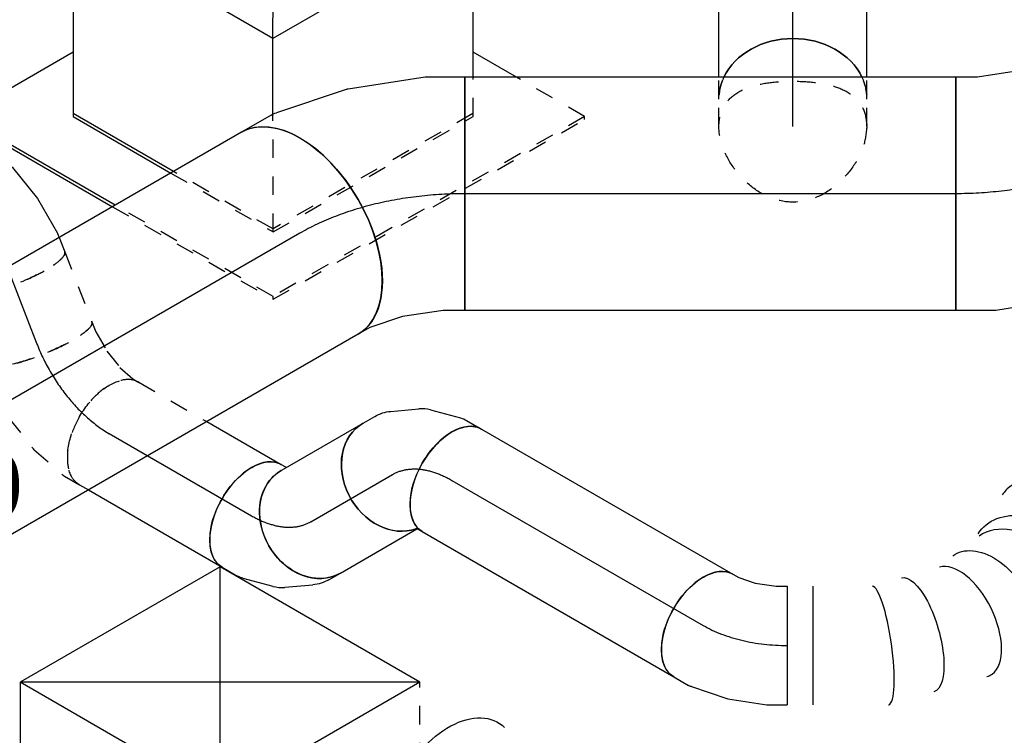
# Model space of a CAD drawing. Extents: x -238422 to 258194, y -34825 to 126331.
# Tile 145 of 239: x -32164 to -30834, y 27663 to 28629. Entities that reach past the tile are written whole.
import ezdxf
from ezdxf.enums import TextEntityAlignment as Align

# ---------------------------------------------------------------- set-up
doc = ezdxf.new("R2010")
doc.units = 0
doc.header["$LTSCALE"] = 50
doc.linetypes.add('CENTER2', pattern=[28.575, 19.05, -3.175, 3.175, -3.175])
doc.linetypes.add('STREEPJES', pattern=[0.1, 0.05, -0.05])
doc.layers.get('0').update_dxf_attribs({"linetype": 'CONTINUOUS'})
for name, color, linetype in [('WL570---_RETOUR', 112, 'CONTINUOUS'), ('WL570---_RETOUR_RST', 2, 'CONTINUOUS'), ('WL570---_RETOUR_RST_HL', 1, 'CONTINUOUS'), ('WL570---_TOEVOER', 3, 'CONTINUOUS'), ('WL570---_TOEVOER_HL', 8, 'CONTINUOUS'), ('WL570---_TOEVOER_RST', 2, 'CONTINUOUS'), ('WL570---_TOEVOER_RST_HL', 1, 'CONTINUOUS'), ('WM570---_RETOUR_PR', 1, 'CONTINUOUS'), ('WM570---_RETOUR_RST_PR', 1, 'CONTINUOUS'), ('WM570---_TOEVOER_PR', 1, 'CONTINUOUS'), ('WM570---_TOEVOER_RST_PR', 1, 'CONTINUOUS')]:
    doc.layers.add(name, color=color, linetype=linetype)
doc.styles.add('BURO-018', font='ARIAL.TTF', dxfattribs={"height": 90})

# ---------------------------------------------------------------- blocks, each defined once
blk = doc.blocks.new('*U928')
at = {"color": 0, "ltscale": 10}
for p, q in [((0, 157.5, 7404), (674.2, 157.5, 7404)), ((0, -157.5, 7404), (674.2, -157.5, 7404))]:
    blk.add_line(p, q, dxfattribs=at)
at = {"color": 0, "ltscale": 10, "extrusion": (4.80741e-17, -2.77556e-17, -1)}
blk.add_ellipse((0, 0, 7404), major_axis=(0, -157.5), ratio=0.57735, start_param=0, end_param=3.141593, dxfattribs=at)
at = {"color": 0, "ltscale": 10}
for start_param, end_param in [(3.141593, 6.283185), (2.925932, 3.141593), (0, 0.215661)]:
    blk.add_ellipse((674.2, 0, 7404), major_axis=(0, -157.5), ratio=0.57735, start_param=start_param, end_param=end_param, dxfattribs=at)
at = {"layer": 'WL570---_TOEVOER_HL', "linetype": 'CENTER2'}
blk.add_line((0, 0, 7404), (674.2, 0, 7404), dxfattribs=at)
at = {"layer": 'WM570---_TOEVOER_PR', "color": 1, "style": 'BURO-018'}
blk.add_attdef('POSNR', text='', height=90, dxfattribs=at).set_placement((0, 0), align=Align.MIDDLE)
blk = doc.blocks.new('*U929')
at = {"color": 0, "ltscale": 10}
for p, q in [((-2, 180.7, 7479.3), (13.5, 189.7, 7479.3)), ((-46.1, 166, 7479.3), (-2, 180.7, 7479.3)), ((-101.1, 157.5, 7479.3), (-46.1, 166, 7479.3)), ((-130.5, 157.5, 7479.3), (-101.1, 157.5, 7479.3)), ((-130.5, -157.5, 7479.3), (-130.5, 157.5, 7479.3)), ((131.3, -106, 7479.3), (171, -83.1, 7479.3)), ((29.6, -140.8, 7479.3), (124.1, -109.3, 7479.3)), ((-76.8, -157.5, 7479.3), (27, -141.4, 7479.3)), ((-130.5, -157.5, 7479.3), (-77.1, -157.5, 7479.3)), ((-76.8, -157.5, 7479.3), (-77.1, -157.5, 7479.3))]:
    blk.add_line(p, q, dxfattribs=at)
for centre, major_axis, ratio, start_param, end_param in [((92.3, 53.3, 7479.3), (78.7, -136.4), 0.57735, 3.141593, 6.283185), ((-8.9, 12.4, 7479.3), (-37.2, 153.6), 0.313149, 3.11519, 3.167995)]:
    blk.add_ellipse(centre, major_axis=major_axis, ratio=ratio, start_param=start_param, end_param=end_param, dxfattribs=at)
at = {"color": 0, "ltscale": 10, "extrusion": (0, 0, -1)}
blk.add_ellipse((62.9, 36.3, 7479.3), major_axis=(64.9, -144.2), ratio=0.497511, start_param=6.232846, end_param=6.333525, dxfattribs=at)
at = {"layer": 'WL570---_TOEVOER_HL', "linetype": 'CENTER2'}
blk.add_ellipse((-130.5, 181.9, 7479.3), major_axis=(-315.1, 0), ratio=0.57735, start_param=1.570796, end_param=2.356194, dxfattribs=at)
at = {"layer": 'WM570---_TOEVOER_PR', "color": 1, "style": 'BURO-018'}
blk.add_attdef('POSNR', text='', height=90, dxfattribs=at).set_placement((0, 0), align=Align.MIDDLE)
blk = doc.blocks.new('*U930')
at = {"color": 0, "ltscale": 10}
for p, q in [((-106.6, 157.5, 7479.3), (-60.7, 157.5, 7479.3)), ((-52.8, 156.7, 7479.3), (44.8, 136.7, 7479.3)), ((47.3, 136, 7479.3), (145.2, 98, 7479.3)), ((145.2, 98, 7479.3), (145.5, 97.9, 7479.3)), ((145.5, 97.9, 7479.3), (191.8, 71.1, 7479.3)), ((191.8, 71.1, 7479.3), (34.3, -201.6, 7479.3)), ((-106.6, -157.5, 7479.3), (-88.6, -157.5, 7479.3)), ((-88.6, -157.5, 7479.3), (-43.1, -166.8, 7479.3)), ((-43.1, -166.8, 7479.3), (8.8, -187, 7479.3)), ((8.8, -187, 7479.3), (34.3, -201.6, 7479.3))]:
    blk.add_line(p, q, dxfattribs=at)
at = {"color": 0, "ltscale": 10, "extrusion": (4.90704e-17, 1.63965e-16, -1)}
for centre, major_axis, ratio, start_param, end_param in [((-106.6, 0, 7479.3), (0, -157.5), 0.57735, 0, 3.141593), ((-72.7, 0, 7479.3), (15.9, 157.3), 0.497511, 6.232846, 6.333525)]:
    blk.add_ellipse(centre, major_axis=major_axis, ratio=ratio, start_param=start_param, end_param=end_param, dxfattribs=at)
at = {"color": 0, "ltscale": 10}
blk.add_ellipse((1.5, -15.2, 7479.3), major_axis=(-44.6, -151.6), ratio=0.313149, start_param=3.11519, end_param=3.167995, dxfattribs=at)
at = {"layer": 'WL570---_TOEVOER_HL', "linetype": 'CENTER2', "extrusion": (4.90704e-17, 1.63965e-16, -1)}
blk.add_ellipse((22.1, -222.8, 7479.3), major_axis=(-272.8, 157.5), ratio=0.57735, start_param=0.785398, end_param=1.570796, dxfattribs=at)
at = {"layer": 'WM570---_TOEVOER_PR', "color": 1, "style": 'BURO-018'}
blk.add_attdef('POSNR', text='', height=90, dxfattribs=at).set_placement((0, 0), align=Align.MIDDLE)
blk = doc.blocks.new('*U933')
at = {"color": 0, "ltscale": 10, "extrusion": (-6.93889e-17, -2.4037e-17, -1)}
for centre, major_axis, ratio, start_param, end_param in [((64, 225, 5948), (-86.6, -50), 0.57735, 0, 2.934057), ((73.6, 208.3, 5948), (-79.3, -61.8), 0.648289, 6.19304, 9.143122), ((196.1, 199.3, 5948), (47.3, -88.1), 0.772329, 0.978724, 3.141593), ((124.2, 174, 5948), (-17.2, -99.4), 0.800264, 0.604754, 2.925412), ((252.9, 184.2, 5948), (92.8, 38.5), 0.646887, 3.226552, 6.368145), ((263, 81.9, 5948), (-96.1, 30.4), 0.803023, 0.17544, 3.317032), ((200.5, 14.5, 5948), (42.6, -91.2), 0.750739, 3.273893, 6.415485), ((0, 0, 5948), (0, 100), 0.57735, 0, 3.141593), ((28.6, 0, 5948), (0, 100), 0.57735, 0, 3.141593), ((85.7, 0, 5948), (0, 100), 0.57735, 0, 3.141593)]:
    blk.add_ellipse(centre, major_axis=major_axis, ratio=ratio, start_param=start_param, end_param=end_param, dxfattribs=at)
at = {"color": 0, "ltscale": 10}
for centre, major_axis, ratio, start_param, end_param in [((97.5, 185.2, 5948), (55.6, 84.1), 0.752135, 0.308929, 3.00089), ((151.7, 175.5, 5948), (27.3, -97.1), 0.792319, 3.315752, 5.354921), ((267.4, 130.3, 5948), (100.3, 8.7), 0.750739, 0.1323, 3.009293), ((267.4, 130.3, 5948), (100.3, 8.7), 0.750739, 6.150885, 6.415485), ((240.2, 42.4, 5948), (-74.4, 68.1), 0.803023, 3.317032, 6.107746), ((97.5, 185.2, 5948), (55.6, 84.1), 0.752135, 3.00089, 3.169684), ((146.6, 0, 5948), (13.1, -99.6), 0.646887, 0.084959, 3.056633), ((240.2, 42.4, 5948), (-74.4, 68.1), 0.803023, 2.966153, 3.317032), ((146.6, 0, 5948), (13.1, -99.6), 0.646887, 6.198226, 6.368145)]:
    blk.add_ellipse(centre, major_axis=major_axis, ratio=ratio, start_param=start_param, end_param=end_param, dxfattribs=at)
at = {"layer": 'WM570---_RETOUR_PR', "color": 1, "style": 'BURO-018'}
blk.add_attdef('POSNR', text='', height=90, dxfattribs=at).set_placement((0, 0), align=Align.MIDDLE)
blk = doc.blocks.new('*U1029')
at = {"color": 0, "ltscale": 10}
for p, q in [((0, 157.5, 7479.3), (663.2, 157.5, 7479.3)), ((0, -157.5, 7479.3), (0, 157.5, 7479.3)), ((663.2, 157.5, 7479.3), (663.2, -157.5, 7479.3)), ((0, -157.5, 7479.3), (663.2, -157.5, 7479.3))]:
    blk.add_line(p, q, dxfattribs=at)
at = {"layer": 'WL570---_TOEVOER_HL', "linetype": 'CENTER2'}
blk.add_line((0, 0, 7479.3), (663.2, 0, 7479.3), dxfattribs=at)
at = {"layer": 'WM570---_TOEVOER_PR', "color": 1, "style": 'BURO-018'}
blk.add_attdef('POSNR', text='', height=90, dxfattribs=at).set_placement((0, 0), align=Align.MIDDLE)
blk = doc.blocks.new('*U1030')
at = {"color": 8, "linetype": 'STREEPJES', "ltscale": 10}
for p, q in [((0, 100, 7607.9), (37, 100, 7607.9)), ((0, -100, 7607.9), (37, -100, 7607.9))]:
    blk.add_line(p, q, dxfattribs=at)
at = {"color": 8, "linetype": 'STREEPJES', "ltscale": 10, "extrusion": (-2.58075e-33, -1.79399e-17, -1)}
for start_param, end_param in [(0, 0.370439), (2.771154, 3.141593)]:
    blk.add_ellipse((37, 0, 7607.9), major_axis=(0, 100), ratio=0.816497, start_param=start_param, end_param=end_param, dxfattribs=at)
at = {"color": 0, "ltscale": 10, "extrusion": (-2.58075e-33, -1.79399e-17, -1)}
blk.add_ellipse((37, 0, 7607.9), major_axis=(0, 100), ratio=0.816497, start_param=0.370439, end_param=2.771154, dxfattribs=at)
at = {"color": 8, "linetype": 'STREEPJES', "ltscale": 10}
blk.add_spline([(0, -100, 7607.9), (23.5, -95.1, 7607.9), (41.4, -80.9, 7607.9), (53.1, -58.8, 7607.9), (59.2, -30.9, 7607.9), (61, 0, 7607.9), (59.2, 30.9, 7607.9), (53.1, 58.8, 7607.9), (41.4, 80.9, 7607.9), (23.5, 95.1, 7607.9), (0, 100, 7607.9), (-27, 95.1, 7607.9), (-54.6, 80.9, 7607.9), (-79, 58.8, 7607.9), (-96.1, 30.9, 7607.9), (-102.3, 0, 7607.9), (-96.1, -30.9, 7607.9), (-79, -58.8, 7607.9), (-54.6, -80.9, 7607.9), (-27, -95.1, 7607.9), (0, -100, 7607.9)], degree=3, dxfattribs=at)
at = {"layer": 'WL570---_TOEVOER_HL', "linetype": 'CENTER2'}
blk.add_line((0, 0, 7607.9), (37, 0, 7607.9), dxfattribs=at)
at = {"layer": 'WM570---_TOEVOER_PR', "color": 1, "style": 'BURO-018'}
blk.add_attdef('POSNR', text='', height=90, dxfattribs=at).set_placement((0, 0), align=Align.MIDDLE)
blk = doc.blocks.new('*U1031')
at = {"color": 0, "ltscale": 10}
for p, q in [((-168.6, 248.2, 8175.4), (-299.2, 21.9, 8175.4)), ((143.3, 248.2, 8175.4), (-168.6, 248.2, 8175.4)), ((-12.7, -21.9, 8175.4), (-168.6, 248.2, 8175.4)), ((299.2, -21.9, 8175.4), (-168.6, 248.2, 8175.4)), ((-12.7, -21.9, 8175.4), (143.3, 248.2, 8175.4)), ((299.2, -21.9, 8175.4), (143.3, 248.2, 8175.4)), ((-429.7, 97.2, 8175.4), (-431.7, 93.7, 8175.4)), ((-431.7, 93.7, 8175.4), (-313.9, -110.3, 8175.4)), ((-255.8, 97.2, 8175.4), (-429.7, 97.2, 8175.4)), ((-309.9, -110.3, 8175.4), (-429.7, 97.2, 8175.4)), ((-299.2, 21.9, 8175.4), (-222.9, -110.3, 8175.4)), ((-218.8, -110.3, 8175.4), (-297.2, 25.5, 8175.4)), ((-63.8, -110.4, 8175.4), (-12.7, -21.9, 8175.4)), ((299.2, -21.9, 8175.4), (-12.7, -21.9, 8175.4)), ((195.2, -202.2, 8175.4), (299.2, -21.9, 8175.4)), ((245.9, -231.4, 8175.4), (212.1, -172.9, 8175.4))]:
    blk.add_line(p, q, dxfattribs=at)
at = {"color": 8, "linetype": 'STREEPJES', "ltscale": 10}
for p, q in [((-313.9, -110.3, 8175.4), (-188.8, -327, 8175.4)), ((-186.8, -323.5, 8175.4), (-309.9, -110.3, 8175.4)), ((-222.9, -110.3, 8175.4), (-143.3, -248.2, 8175.4)), ((-141.3, -244.7, 8175.4), (-218.8, -110.3, 8175.4)), ((-143.3, -248.2, 8175.4), (-63.8, -110.4, 8175.4)), ((168.6, -248.2, 8175.4), (195.2, -202.2, 8175.4)), ((299, -323.5, 8175.4), (245.9, -231.4, 8175.4)), ((-143.3, -248.2, 8175.4), (168.6, -248.2, 8175.4)), ((170.6, -244.7, 8175.4), (-141.3, -244.7, 8175.4)), ((-188.8, -327, 8175.4), (-186.8, -323.5, 8175.4)), ((-188.8, -327, 8175.4), (297, -327, 8175.4)), ((299, -323.5, 8175.4), (-186.8, -323.5, 8175.4)), ((297, -327, 8175.4), (299, -323.5, 8175.4))]:
    blk.add_line(p, q, dxfattribs=at)
at = {"layer": 'WL570---_TOEVOER_RST_HL', "linetype": 'CENTER2'}
blk.add_circle((0, 0, 8175.4), 0.075, dxfattribs=at)
at = {"layer": 'WL570---_TOEVOER_RST', "color": 1, "style": 'BURO-018'}
for tag in ['MC', 'Q']:
    blk.add_attdef(tag, text='', height=90, dxfattribs=at).set_placement((0, 0), align=Align.MIDDLE)
at = {"layer": 'WM570---_TOEVOER_RST_PR', "color": 1, "style": 'BURO-018'}
blk.add_attdef('POSNR', text='', height=90, dxfattribs=at).set_placement((0, 0), align=Align.MIDDLE)
blk = doc.blocks.new('*U1032')
at = {"color": 8, "linetype": 'STREEPJES', "ltscale": 10}
for p, q in [((0, 100, 7660.2), (29.6, 100, 7660.2)), ((0, -100, 7660.2), (29.6, -100, 7660.2))]:
    blk.add_line(p, q, dxfattribs=at)
at = {"color": 0, "ltscale": 10}
for p, q in [((29.6, 100, 7660.2), (229, 100, 7660.2)), ((29.6, -100, 7660.2), (229, -100, 7660.2))]:
    blk.add_line(p, q, dxfattribs=at)
at = {"color": 8, "linetype": 'STREEPJES', "ltscale": 10}
for start_param, end_param in [(5.912746, 6.283185), (3.141593, 3.512031)]:
    blk.add_ellipse((0, 0, 7660.2), major_axis=(0, 100), ratio=0.816497, start_param=start_param, end_param=end_param, dxfattribs=at)
at = {"color": 0, "ltscale": 10}
blk.add_ellipse((0, 0, 7660.2), major_axis=(0, 100), ratio=0.816497, start_param=3.512031, end_param=5.912746, dxfattribs=at)
at = {"layer": 'WL570---_TOEVOER_HL', "linetype": 'CENTER2'}
blk.add_line((0, 0, 7660.2), (229, 0, 7660.2), dxfattribs=at)
at = {"layer": 'WM570---_TOEVOER_PR', "color": 1, "style": 'BURO-018'}
blk.add_attdef('POSNR', text='', height=90, dxfattribs=at).set_placement((0, 0), align=Align.MIDDLE)
blk = doc.blocks.new('*U1052')
at = {"color": 0, "ltscale": 10}
for p, q in [((-75.4, 80, 7446.5), (-52.2, 80, 7446.5)), ((-48.2, 79.6, 7446.5), (1.4, 69.4, 7446.5)), ((2.7, 69.1, 7446.5), (1.4, 69.4, 7446.5)), ((2.7, 69.1, 7446.5), (52.5, 49.8, 7446.5)), ((52.5, 49.8, 7446.5), (52.6, 49.7, 7446.5)), ((52.6, 49.7, 7446.5), (99.6, 22.6, 7446.5)), ((99.6, 22.6, 7446.5), (99.7, 22.5, 7446.5)), ((99.7, 22.5, 7446.5), (104.4, 18.7, 7446.5)), ((-75.4, -80, 7446.5), (-66.3, -80, 7446.5)), ((-66.3, -80, 7446.5), (-43.2, -84.7, 7446.5)), ((-43.2, -84.7, 7446.5), (-16.8, -95, 7446.5)), ((-16.8, -95, 7446.5), (9, -109.9, 7446.5)), ((9, -109.9, 7446.5), (20.3, -118.9, 7446.5))]:
    blk.add_line(p, q, dxfattribs=at)
at = {"color": 8, "linetype": 'STREEPJES', "ltscale": 10}
blk.add_line((104.4, 18.7, 7446.5), (120.5, 5.8, 7446.5), dxfattribs=at)
at = {"color": 0, "ltscale": 10, "extrusion": (8.97074e-17, -4.43555e-17, -1)}
for centre, major_axis, ratio, start_param, end_param in [((-75.4, 0, 7446.5), (0, -80), 0.57735, 0, 3.141593), ((-58.2, 0, 7446.5), (8.1, 79.9), 0.497511, 6.232846, 6.333525), ((70.4, -56.6, 7446.5), (50.1, 62.4), 0.211325, 2.91746, 3.141593)]:
    blk.add_ellipse(centre, major_axis=major_axis, ratio=ratio, start_param=start_param, end_param=end_param, dxfattribs=at)
at = {"color": 8, "linetype": 'STREEPJES', "ltscale": 10, "extrusion": (8.97074e-17, -4.43555e-17, -1)}
blk.add_ellipse((70.4, -56.6, 7446.5), major_axis=(50.1, 62.4), ratio=0.211325, start_param=0, end_param=2.91746, dxfattribs=at)
at = {"layer": 'WL570---_TOEVOER_HL', "linetype": 'CENTER2', "extrusion": (8.97074e-17, -4.43555e-17, -1)}
blk.add_ellipse((-10.1, -113.2, 7446.5), major_axis=(-138.6, 80), ratio=0.57735, start_param=0.785398, end_param=1.832596, dxfattribs=at)
at = {"layer": 'WM570---_TOEVOER_PR', "color": 1, "style": 'BURO-018'}
blk.add_attdef('POSNR', text='', height=90, dxfattribs=at).set_placement((0, 0), align=Align.MIDDLE)
blk = doc.blocks.new('*U1053')
at = {"color": 8, "linetype": 'STREEPJES', "ltscale": 10}
for p, q in [((0, 80, 7466), (101.5, 80, 7466)), ((4.1, -80, 7466), (101.5, -80, 7466))]:
    blk.add_line(p, q, dxfattribs=at)
at = {"color": 0, "ltscale": 10}
blk.add_line((0, -80, 7466), (4.1, -80, 7466), dxfattribs=at)
at = {"color": 8, "linetype": 'STREEPJES', "ltscale": 10}
blk.add_ellipse((0, 0, 7466), major_axis=(0, 80), ratio=0.211325, start_param=3.365725, end_param=6.283185, dxfattribs=at)
at = {"color": 8, "linetype": 'STREEPJES', "ltscale": 10, "extrusion": (5.12395e-18, -1.21074e-16, -1)}
blk.add_ellipse((101.5, 0, 7466), major_axis=(0, 80), ratio=0.211325, start_param=0, end_param=3.141593, dxfattribs=at)
at = {"color": 0, "ltscale": 10}
blk.add_ellipse((0, 0, 7466), major_axis=(0, 80), ratio=0.211325, start_param=3.141593, end_param=3.365725, dxfattribs=at)
at = {"layer": 'WL570---_TOEVOER_HL', "linetype": 'CENTER2'}
blk.add_line((0, 0, 7466), (101.5, 0, 7466), dxfattribs=at)
at = {"layer": 'WM570---_TOEVOER_PR', "color": 1, "style": 'BURO-018'}
blk.add_attdef('POSNR', text='', height=90, dxfattribs=at).set_placement((0, 0), align=Align.MIDDLE)
blk = doc.blocks.new('*U1054')
at = {"color": 8, "linetype": 'STREEPJES', "ltscale": 10}
for p, q in [((1.6, 103.9, 7507.5), (8.7, 109.6, 7507.5)), ((-46.4, 84.6, 7507.5), (-19.4, 93.1, 7507.5)), ((-19.4, 93.1, 7507.5), (1.6, 103.9, 7507.5)), ((-90.3, 80, 7507.5), (-75.9, 80, 7507.5)), ((-75.9, 80, 7507.5), (-46.4, 84.6, 7507.5)), ((90.8, -29.7, 7507.5), (108.9, -15.1, 7507.5)), ((42.4, -55, 7507.5), (87.4, -31.9, 7507.5)), ((-9.7, -71.7, 7507.5), (41.2, -55.5, 7507.5)), ((42.4, -55, 7507.5), (41.2, -55.5, 7507.5)), ((-63.5, -80, 7507.5), (-9.8, -71.7, 7507.5)), ((-9.8, -71.7, 7507.5), (-9.7, -71.7, 7507.5)), ((-90.3, -80, 7507.5), (-63.6, -80, 7507.5)), ((-63.6, -80, 7507.5), (-63.5, -80, 7507.5))]:
    blk.add_line(p, q, dxfattribs=at)
for centre, major_axis, ratio, start_param, end_param in [((58.8, 47.3, 7507.5), (50.1, -62.4), 0.57735, 3.141593, 6.283185), ((-90.3, 0, 7507.5), (0, 80), 0.211325, 3.141593, 6.283185), ((45.4, 36.5, 7507.5), (43.8, -67.3), 0.497511, 6.232846, 6.333525)]:
    blk.add_ellipse(centre, major_axis=major_axis, ratio=ratio, start_param=start_param, end_param=end_param, dxfattribs=at)
at = {"layer": 'WL570---_TOEVOER_HL', "linetype": 'CENTER2'}
blk.add_ellipse((-63, 94.5, 7507.5), major_axis=(-158.2, -24.5), ratio=0.57735, start_param=1.308997, end_param=2.356194, dxfattribs=at)
at = {"layer": 'WM570---_TOEVOER_PR', "color": 1, "style": 'BURO-018'}
blk.add_attdef('POSNR', text='', height=90, dxfattribs=at).set_placement((0, 0), align=Align.MIDDLE)
blk = doc.blocks.new('*U1055')
at = {"color": 8, "linetype": 'STREEPJES', "ltscale": 10}
for p, q in [((0, 80, 7454.2), (106.1, 80, 7454.2)), ((0, -80, 7454.2), (13.7, -80, 7454.2))]:
    blk.add_line(p, q, dxfattribs=at)
at = {"color": 0, "ltscale": 10}
for p, q in [((106.1, 80, 7454.2), (222.1, 80, 7454.2)), ((13.7, -80, 7454.2), (222.1, -80, 7454.2))]:
    blk.add_line(p, q, dxfattribs=at)
at = {"color": 8, "linetype": 'STREEPJES', "ltscale": 10, "extrusion": (1.17463e-16, -1.88578e-16, -1)}
blk.add_ellipse((0, 0, 7454.2), major_axis=(0, -80), ratio=0.57735, start_param=0, end_param=3.141593, dxfattribs=at)
at = {"color": 0, "ltscale": 10}
blk.add_ellipse((222.1, 0, 7454.2), major_axis=(0, -80), ratio=0.57735, start_param=3.141593, end_param=6.283185, dxfattribs=at)
at = {"layer": 'WL570---_TOEVOER_HL', "linetype": 'CENTER2'}
blk.add_line((0, 0, 7454.2), (222.1, 0, 7454.2), dxfattribs=at)
at = {"layer": 'WM570---_TOEVOER_PR', "color": 1, "style": 'BURO-018'}
blk.add_attdef('POSNR', text='', height=90, dxfattribs=at).set_placement((0, 0), align=Align.MIDDLE)
blk = doc.blocks.new('*U1056')
at = {"color": 0, "ltscale": 10}
for p, q in [((-169.6, 246.4, 6732.7), (-298.2, 23.7, 6732.7)), ((142.3, 246.4, 6732.7), (-169.6, 246.4, 6732.7)), ((-13.7, -23.7, 6732.7), (-169.6, 246.4, 6732.7)), ((298.2, -23.7, 6732.7), (-169.6, 246.4, 6732.7)), ((-13.7, -23.7, 6732.7), (142.3, 246.4, 6732.7)), ((298.2, -23.7, 6732.7), (142.3, 246.4, 6732.7)), ((-428.7, 99, 6732.7), (-430.7, 95.5, 6732.7)), ((-430.7, 95.5, 6732.7), (-230.6, -251.2, 6732.7)), ((-254.7, 99, 6732.7), (-428.7, 99, 6732.7)), ((-226.5, -251.2, 6732.7), (-428.7, 99, 6732.7)), ((-140.2, -242.9, 6732.7), (-296.2, 27.2, 6732.7)), ((-298.2, 23.7, 6732.7), (-142.3, -246.4, 6732.7)), ((-142.3, -246.4, 6732.7), (-13.7, -23.7, 6732.7)), ((298.2, -23.7, 6732.7), (-13.7, -23.7, 6732.7)), ((-142.3, -246.4, 6732.7), (56.1, -246.4, 6732.7)), ((52.2, -242.9, 6732.7), (-140.2, -242.9, 6732.7))]:
    blk.add_line(p, q, dxfattribs=at)
at = {"color": 8, "linetype": 'STREEPJES', "ltscale": 10}
for p, q in [((169.6, -246.4, 6732.7), (298.2, -23.7, 6732.7)), ((300.1, -321.7, 6732.7), (213.1, -171.1, 6732.7)), ((-230.6, -251.2, 6732.7), (-187.8, -325.3, 6732.7)), ((-185.8, -321.7, 6732.7), (-226.5, -251.2, 6732.7)), ((171.7, -242.9, 6732.7), (52.2, -242.9, 6732.7)), ((56.1, -246.4, 6732.7), (169.6, -246.4, 6732.7)), ((-187.8, -325.3, 6732.7), (-185.8, -321.7, 6732.7)), ((-187.8, -325.3, 6732.7), (298, -325.3, 6732.7)), ((300.1, -321.7, 6732.7), (-185.8, -321.7, 6732.7)), ((298, -325.3, 6732.7), (300.1, -321.7, 6732.7))]:
    blk.add_line(p, q, dxfattribs=at)
at = {"layer": 'WL570---_RETOUR_RST_HL', "linetype": 'CENTER2'}
blk.add_circle((0, 0, 6732.7), 0.075, dxfattribs=at)
at = {"layer": 'WL570---_RETOUR_RST', "color": 1, "style": 'BURO-018'}
for tag in ['MC', 'Q']:
    blk.add_attdef(tag, text='', height=90, dxfattribs=at).set_placement((0, 0), align=Align.MIDDLE)
at = {"layer": 'WM570---_RETOUR_RST_PR', "color": 1, "style": 'BURO-018'}
blk.add_attdef('POSNR', text='', height=90, dxfattribs=at).set_placement((0, 0), align=Align.MIDDLE)
blk = doc.blocks.new('*U1057')
at = {"color": 0, "ltscale": 10}
for p, q in [((-54.1, 80, 7258.8), (-47.5, 80, 7258.8)), ((-47.5, 80, 7258.8), (-46, 80.4, 7258.8)), ((79.3, -22.7, 7258.8), (88.4, -6.9, 7258.8)), ((32.9, -61.2, 7258.8), (64, -39.3, 7258.8)), ((-22.1, -78.8, 7258.8), (18.4, -68, 7258.8)), ((-54.1, -80, 7258.8), (-30.8, -80, 7258.8))]:
    blk.add_line(p, q, dxfattribs=at)
at = {"color": 0, "ltscale": 10, "extrusion": (7.58296e-17, -2.03185e-17, -1)}
for centre, major_axis, ratio, start_param, end_param in [((-54.1, 0, 7258.8), (0, -80), 0.57735, 0, 3.141593), ((13.1, 22.6, 7258.8), (59.5, -54.4), 0.803023, 6.107746, 6.458625), ((-36.9, 0, 7258.8), (10.5, -79.7), 0.646887, 6.198226, 6.368145)]:
    blk.add_ellipse(centre, major_axis=major_axis, ratio=ratio, start_param=start_param, end_param=end_param, dxfattribs=at)
at = {"color": 0, "ltscale": 10}
for centre, major_axis, ratio, start_param, end_param in [((19.1, 33.1, 7258.8), (69.3, -40), 0.816497, 3.141593, 6.283185), ((-8.1, 7.7, 7258.8), (-34.1, 73), 0.750739, 3.009293, 3.273893)]:
    blk.add_ellipse(centre, major_axis=major_axis, ratio=ratio, start_param=start_param, end_param=end_param, dxfattribs=at)
at = {"layer": 'WL570---_TOEVOER_HL', "linetype": 'CENTER2'}
blk.add_ellipse((-119.5, 113.2, 7258.8), major_axis=(-138.6, 80), ratio=0.57735, start_param=2.356194, end_param=3.141593, dxfattribs=at)
at = {"layer": 'WM570---_TOEVOER_PR', "color": 1, "style": 'BURO-018'}
blk.add_attdef('POSNR', text='', height=90, dxfattribs=at).set_placement((0, 0), align=Align.MIDDLE)
blk = doc.blocks.new('*U1058')
at = {"color": 0, "ltscale": 10}
for p, q in [((0, 80, 7204.7), (127.6, 80, 7204.7)), ((0, -80, 7204.7), (119.2, -80, 7204.7))]:
    blk.add_line(p, q, dxfattribs=at)
at = {"color": 0, "ltscale": 10, "extrusion": (-6.4407e-18, 2.79914e-17, -1)}
blk.add_ellipse((0, 0, 7204.7), major_axis=(0, -80), ratio=0.816497, start_param=0, end_param=3.141593, dxfattribs=at)
at = {"color": 0, "ltscale": 10}
blk.add_ellipse((127.6, 0, 7204.7), major_axis=(0, -80), ratio=0.816497, start_param=3.141593, end_param=6.142378, dxfattribs=at)
at = {"layer": 'WL570---_TOEVOER_HL', "linetype": 'CENTER2'}
blk.add_line((0, 0, 7204.7), (127.6, 0, 7204.7), dxfattribs=at)
at = {"layer": 'WM570---_TOEVOER_PR', "color": 1, "style": 'BURO-018'}
blk.add_attdef('POSNR', text='', height=90, dxfattribs=at).set_placement((0, 0), align=Align.MIDDLE)
blk = doc.blocks.new('*U1059')
at = {"color": 0, "ltscale": 10}
for p, q in [((-38.3, 80, 6970.2), (-20, 80, 6970.2)), ((2.1, 75.1, 6970.2), (36.6, 59.1, 6970.2)), ((49.7, 50, 6970.2), (79.3, 20.3, 6970.2)), ((84.7, 13.3, 6970.2), (96.3, -6.9, 6970.2)), ((-47.4, -79.2, 6970.2), (-45.6, -81.1, 6970.2)), ((-45.6, -81.1, 6970.2), (-42.2, -86.9, 6970.2))]:
    blk.add_line(p, q, dxfattribs=at)
at = {"color": 0, "ltscale": 10, "extrusion": (-9.61481e-17, 5.55112e-17, -1)}
for centre, major_axis, ratio, start_param, end_param in [((-38.3, 0, 6970.2), (0, -80), 0.816497, 0.140807, 3.141593), ((-26.1, 0, 6970.2), (17.4, 78.8), 0.803023, 6.107746, 6.458625), ((18.5, -32, 6970.2), (63.8, 48.9), 0.646887, 6.198226, 6.368145)]:
    blk.add_ellipse(centre, major_axis=major_axis, ratio=ratio, start_param=start_param, end_param=end_param, dxfattribs=at)
at = {"color": 0, "ltscale": 10}
for centre, major_axis, ratio, start_param, end_param in [((-2.6, -10.9, 6970.2), (-46.1, -66), 0.750739, 3.009293, 3.273893), ((27.1, -46.9, 6970.2), (-69.3, -40), 0.57735, 3.141593, 6.283185)]:
    blk.add_ellipse(centre, major_axis=major_axis, ratio=ratio, start_param=start_param, end_param=end_param, dxfattribs=at)
at = {"layer": 'WL570---_TOEVOER_HL', "linetype": 'CENTER2', "extrusion": (-9.61481e-17, 5.55112e-17, -1)}
blk.add_ellipse((-38.3, -160.1, 6970.2), major_axis=(0, 160.1), ratio=0.57735, start_param=0, end_param=0.785398, dxfattribs=at)
at = {"layer": 'WM570---_TOEVOER_PR', "color": 1, "style": 'BURO-018'}
blk.add_attdef('POSNR', text='', height=90, dxfattribs=at).set_placement((0, 0), align=Align.MIDDLE)
blk = doc.blocks.new('*U1060')
at = {"color": 0, "ltscale": 10}
for p, q in [((0, 80, 6931.9), (392.1, 80, 6931.9)), ((0, -80, 6931.9), (392.1, -80, 6931.9))]:
    blk.add_line(p, q, dxfattribs=at)
at = {"color": 0, "ltscale": 10, "extrusion": (5.35184e-17, -9.72987e-17, -1)}
blk.add_ellipse((0, 0, 6931.9), major_axis=(0, -80), ratio=0.57735, start_param=0, end_param=3.141593, dxfattribs=at)
at = {"color": 0, "ltscale": 10}
blk.add_ellipse((392.1, 0, 6931.9), major_axis=(0, -80), ratio=0.57735, start_param=3.141593, end_param=6.283185, dxfattribs=at)
at = {"layer": 'WL570---_TOEVOER_HL', "linetype": 'CENTER2'}
blk.add_line((0, 0, 6931.9), (392.1, 0, 6931.9), dxfattribs=at)
at = {"layer": 'WM570---_TOEVOER_PR', "color": 1, "style": 'BURO-018'}
blk.add_attdef('POSNR', text='', height=90, dxfattribs=at).set_placement((0, 0), align=Align.MIDDLE)
blk = doc.blocks.new('*U1064')
at = {"color": 0, "ltscale": 10}
for p, q in [((-21.9, 84.7, 6616.4), (4.5, 95, 6616.4)), ((4.5, 95, 6616.4), (17.4, 102.4, 6616.4)), ((17.4, 102.4, 6616.4), (97.4, -36.1, 6616.4)), ((-54.1, 80, 6616.4), (-45, 80, 6616.4)), ((-45, 80, 6616.4), (-21.9, 84.7, 6616.4)), ((73.9, -49.7, 6616.4), (97.4, -36.1, 6616.4)), ((24, -69.1, 6616.4), (73.8, -49.8, 6616.4)), ((73.9, -49.7, 6616.4), (73.8, -49.8, 6616.4)), ((-26.8, -79.6, 6616.4), (22.8, -69.4, 6616.4)), ((22.8, -69.4, 6616.4), (24, -69.1, 6616.4)), ((-54.1, -80, 6616.4), (-30.8, -80, 6616.4))]:
    blk.add_line(p, q, dxfattribs=at)
at = {"color": 0, "ltscale": 10, "extrusion": (5.35184e-17, -9.72987e-17, -1)}
for centre, major_axis, ratio, start_param, end_param in [((-54.1, 0, 6616.4), (0, -80), 0.57735, 0, 3.141593), ((-36.9, 0, 6616.4), (8.1, -79.9), 0.497511, 6.232846, 6.333525)]:
    blk.add_ellipse(centre, major_axis=major_axis, ratio=ratio, start_param=start_param, end_param=end_param, dxfattribs=at)
at = {"layer": 'WL570---_TOEVOER_HL', "linetype": 'CENTER2'}
blk.add_ellipse((11.2, 113.2, 6616.4), major_axis=(138.6, 80), ratio=0.57735, start_param=3.926991, end_param=4.712389, dxfattribs=at)
at = {"layer": 'WM570---_TOEVOER_PR', "color": 1, "style": 'BURO-018'}
blk.add_attdef('POSNR', text='', height=90, dxfattribs=at).set_placement((0, 0), align=Align.MIDDLE)
blk = doc.blocks.new('*U1065')
at = {"color": 0, "ltscale": 10}
for p, q in [((0, 80, 6616.4), (0, -80, 6616.4)), ((34.9, 80, 6616.4), (34.9, -80, 6616.4)), ((136.8, -80, 6616.4), (137.6, -79.9, 6616.4))]:
    blk.add_line(p, q, dxfattribs=at)
at = {"color": 0, "ltscale": 10, "extrusion": (0, 0, -1)}
for centre, major_axis, ratio, start_param, end_param in [((476.9, 212.2, 6616.4), (-16.1, 78.8), 0.267477, 6.253697, 8.907785), ((383.3, 173.3, 6616.4), (-44.5, 66.5), 0.617917, 0, 3.141593), ((517.6, 191, 6616.4), (80, 0), 0.57735, 0, 1.777149), ((326.1, 108.8, 6616.4), (-67.9, 42.2), 0.76853, 0, 3.141593), ((271.5, 57, 6616.4), (-47.7, 64.2), 0.644462, 0, 3.141593), ((517.6, 144.9, 6616.4), (80, 0), 0.57735, 0, 2.56445), ((176.4, 14.4, 6616.4), (-22, 76.9), 0.362717, 0, 3.141593)]:
    blk.add_ellipse(centre, major_axis=major_axis, ratio=ratio, start_param=start_param, end_param=end_param, dxfattribs=at)
at = {"color": 0, "ltscale": 10}
for centre, major_axis, ratio, start_param, end_param in [((408.8, 190.3, 6616.4), (-35, 72.6), 0.515954, 3.213773, 6.211005), ((408.8, 190.3, 6616.4), (-35, 72.6), 0.515954, 6.211005, 6.355366), ((354.1, 153.8, 6616.4), (-58.2, 56.3), 0.700956, 3.291885, 6.132893), ((354.1, 153.8, 6616.4), (-58.2, 56.3), 0.700956, 6.132893, 6.433478), ((313.2, 87.9, 6616.4), (59.4, -54.7), 0.712009, 0.134744, 3.006849), ((237.9, 32, 6616.4), (35.8, -72.6), 0.517478, 0.093798, 3.047795), ((610.4, 28.8, 6616.4), (-46.6, -65), 0.636096, 3.141593, 6.283185), ((126, 0, 6616.4), (-11.2, 80), 0.187751, 3.167932, 6.256846), ((645.4, 3.6, 6616.4), (-46.6, -65), 0.636096, 3.141593, 6.283185), ((662.9, -8.9, 6616.4), (-46.6, -65), 0.636096, 3.141593, 6.655271), ((662.9, -8.9, 6616.4), (-46.6, -65), 0.636096, 2.896476, 3.138451), ((313.2, 87.9, 6616.4), (59.4, -54.7), 0.712009, 6.148441, 6.417929), ((237.9, 32, 6616.4), (35.8, -72.6), 0.517478, 6.189388, 6.376983)]:
    blk.add_ellipse(centre, major_axis=major_axis, ratio=ratio, start_param=start_param, end_param=end_param, dxfattribs=at)
at = {"layer": 'WM570---_TOEVOER_PR', "color": 1, "style": 'BURO-018'}
blk.add_attdef('POSNR', text='', height=90, dxfattribs=at).set_placement((0, 0), align=Align.MIDDLE)

msp = doc.modelspace()

# ---------------------------------------------------------------- block references
at = {"layer": 'WL570---_RETOUR', "rotation": 30.00000000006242}
msp.add_blockref('*U933', (-31701.68139, 27311.29391, -5947.95712), dxfattribs=at)
at = {"layer": 'WL570---_RETOUR_RST'}
ref = msp.add_blockref('*U1056', (-31893.79207, 27605.91279, -6732.67194), dxfattribs=dict(at, rotation=30.00000000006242))
ref.add_attrib('Q', '400', dxfattribs={"color": 1, "height": 90, "style": 'BURO-018'}).set_placement((-32658.31957, 27675.80701), align=Align.MIDDLE)
ref.add_attrib('MC', 'U', dxfattribs={"color": 1, "height": 90, "style": 'BURO-018'}).set_placement((-32336.58598, 28233.06592), align=Align.MIDDLE)
at = {"layer": 'WL570---_TOEVOER'}
for name, p, rotation in [('*U1032', (-31119.94292, 28522.0545, -7660.23117), 90), ('*U930', (-30769.33369, 28394.11368, -7479.29552), 210.0000000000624), ('*U1030', (-31119.94292, 28485.04635, -7607.89373), 90), ('*U929', (-31693.58201, 28394.11368, -7479.29552), 180), ('*U1029', (-30899.83369, 28394.11368, -7479.29552), 180), ('*U928', (-31785.85945, 28340.83728, -7403.95131), 210.0000000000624), ('*U1052', (-32210.83424, 28370.92056, -7446.49549), 329.9999999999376), ('*U1053', (-32178.16591, 28286.72282, -7466.02191), 291.2060231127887), ('*U1054', (-32108.77217, 28107.87085, -7507.49973), 291.2060231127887), ('*U1055', (-32043.4355, 28070.1487, -7454.15256), 329.9999999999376), ('*U1059', (-31627.46148, 28034.11014, -6970.17363), 30.00000000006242), ('*U1060', (-31580.5803, 28007.04327, -6931.89531), 329.9999999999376), ('*U1058', (-31771.08817, 27951.18722, -7204.71504), 30.00000000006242), ('*U1057', (-31804.23817, 27932.04806, -7258.84876), 329.9999999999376), ('*U1064', (-31194.14268, 27783.93341, -6616.37031), 329.9999999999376)]:
    msp.add_blockref(name, p, dxfattribs=dict(at, rotation=rotation))
msp.add_blockref('*U1065', (-31127.84268, 27783.93341, -6616.37031), dxfattribs=at)
at = {"layer": 'WL570---_TOEVOER_RST'}
ref = msp.add_blockref('*U1031', (-31822.16802, 28629.1021, -8175.35), dxfattribs=dict(at, rotation=30.00000000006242))
ref.add_attrib('Q', '200', dxfattribs={"color": 1, "height": 90, "style": 'BURO-018'}).set_placement((-32265.09867, 27999.82878), align=Align.MIDDLE)
ref.add_attrib('MC', 'T', dxfattribs={"color": 1, "height": 90, "style": 'BURO-018'}).set_placement((-32588.60002, 28560.14956), align=Align.MIDDLE)

doc.saveas('drawing.dxf')
